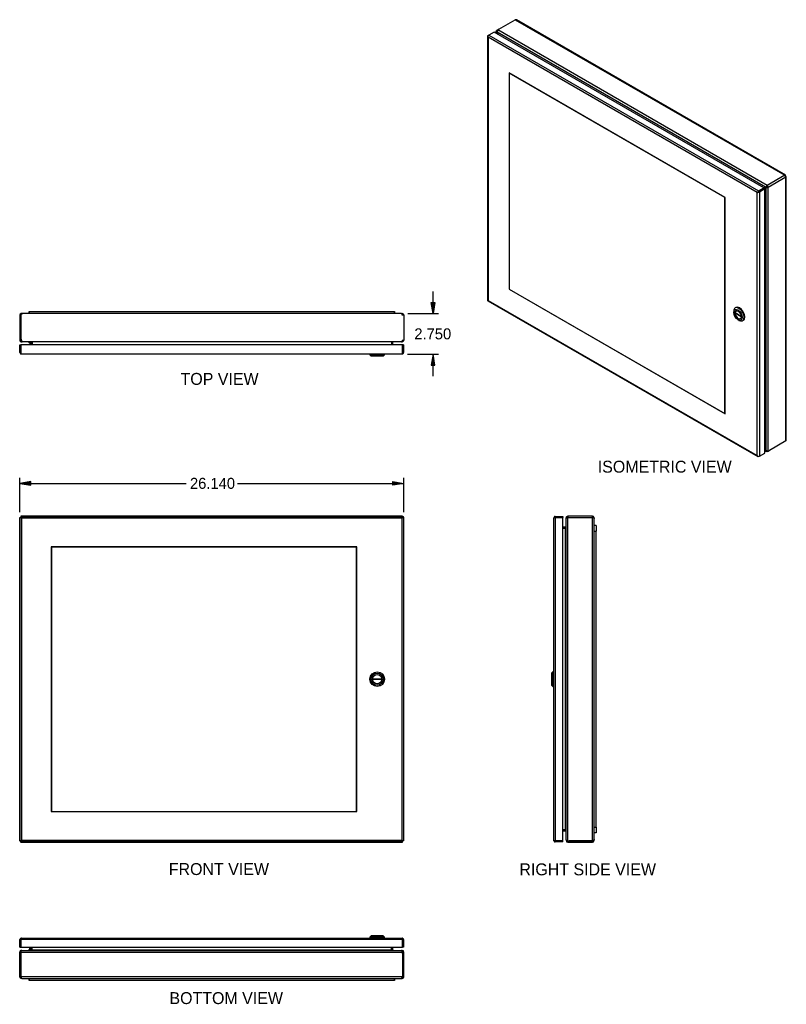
# Model space of a CAD drawing. Extents: x 83 to 187, y -13 to 54.
# Tile 2 of 2: x 135 to 187, y -13 to 54. Entities that reach past the tile are written whole.
import ezdxf
from ezdxf.enums import TextEntityAlignment as Align

# ---------------------------------------------------------------- set-up
doc = ezdxf.new("R2010")
doc.units = 0
doc.header["$MEASUREMENT"] = 0
doc.layers.get('0').update_dxf_attribs({"linetype": 'CONTINUOUS'})
for name, color, linetype in [('DEFAULT', 7, 'CONTINUOUS'), ('DV1_0', 7, 'CONTINUOUS'), ('DV2_0', 7, 'CONTINUOUS'), ('DV7_0', 7, 'CONTINUOUS')]:
    doc.layers.add(name, color=color, linetype=linetype)
doc.styles.add('SEANS_TTF', font='txt')

msp = doc.modelspace()

# ---------------------------------------------------------------- hatches: boundary and pattern name
at = {"linetype": 'Continuous'}
for points in [[(163.152, 34.409), (163.027, 33.659), (162.902, 34.409)], [(163.152, 30.159), (163.027, 30.909), (162.902, 30.159)], [(135.65, 22.23), (134.9, 22.105), (135.65, 21.98)], [(160.29, 22.23), (161.04, 22.105), (160.29, 21.98)]]:
    msp.add_hatch(color=138, dxfattribs=at).paths.add_polyline_path(points)

# ---------------------------------------------------------------- linework, layer by layer
at = {"color": 7, "linetype": 'Continuous'}
for p, q in [((167.496, 53.025), (168.615, 53.671)), ((168.615, 53.671), (186.96, 43.079)), ((187.014, 43.084), (168.701, 53.658)), ((185.763, 42.388), (167.432, 52.972)), ((167.434, 52.989), (167.443, 52.984)), ((166.74, 52.55), (166.74, 34.575)), ((166.76, 52.542), (166.741, 52.54)), ((166.771, 52.594), (166.822, 52.624)), ((166.771, 52.477), (166.771, 52.477)), ((185.081, 41.906), (166.771, 52.477)), ((166.771, 52.477), (166.771, 34.56)), ((166.771, 52.477), (166.771, 52.477)), ((166.771, 52.477), (166.771, 52.477)), ((166.771, 52.477), (166.771, 52.477)), ((166.771, 52.477), (166.771, 52.477)), ((167.188, 52.835), (166.822, 52.624)), ((166.822, 52.624), (185.182, 42.024)), ((185.548, 42.235), (167.188, 52.835)), ((167.391, 52.907), (167.356, 52.928)), ((167.394, 52.818), (167.356, 52.796)), ((167.356, 52.796), (167.356, 52.738)), ((167.37, 52.773), (167.406, 52.794)), ((167.37, 52.773), (167.407, 52.708)), ((185.659, 42.272), (167.394, 52.818)), ((167.481, 52.666), (167.406, 52.794)), ((182.905, 41.569), (168.204, 50.056)), ((168.204, 50.056), (168.204, 35.326)), ((168.233, 50.04), (168.219, 50.031)), ((182.891, 41.56), (168.219, 50.031)), ((168.219, 50.031), (168.219, 35.335)), ((186.96, 43.079), (185.763, 42.388)), ((187.036, 42.947), (185.84, 42.256)), ((186.994, 43.051), (187.013, 43.085)), ((186.994, 43.049), (187.003, 43.054)), ((187.028, 42.992), (187.036, 42.997)), ((187.028, 42.99), (187.044, 42.99)), ((187.036, 24.989), (187.036, 42.947)), ((187.044, 42.99), (187.068, 42.99)), ((187.068, 25.07), (187.068, 42.991)), ((185.182, 42.024), (185.548, 42.235)), ((185.697, 42.293), (185.548, 42.207)), ((185.647, 42.264), (185.548, 42.207)), ((185.548, 42.235), (185.548, 42.176)), ((185.647, 42.264), (185.697, 42.293)), ((185.698, 42.295), (185.659, 42.273)), ((185.698, 42.295), (185.659, 42.272)), ((185.659, 42.272), (185.659, 42.273)), ((185.673, 42.218), (185.724, 42.248)), ((185.725, 42.247), (185.687, 42.224)), ((185.725, 42.246), (185.687, 42.224)), ((185.744, 42.309), (185.706, 42.326)), ((185.761, 42.279), (185.757, 42.238)), ((185.763, 42.33), (185.763, 42.388)), ((185.789, 42.286), (185.84, 42.256)), ((185.84, 24.314), (185.84, 42.256)), ((182.905, 41.569), (182.891, 41.56)), ((182.905, 26.838), (182.905, 41.569)), ((185.081, 41.906), (185.081, 41.906)), ((185.081, 23.99), (185.081, 41.906)), ((185.081, 41.906), (185.081, 41.906)), ((185.081, 41.906), (185.081, 41.906)), ((185.081, 41.906), (185.081, 41.906)), ((185.147, 41.944), (185.09, 41.912)), ((185.09, 41.911), (185.147, 41.944)), ((185.147, 41.944), (185.12, 41.951)), ((185.147, 41.944), (185.139, 41.918)), ((185.182, 41.965), (185.147, 41.944)), ((185.147, 41.944), (185.182, 41.965)), ((185.182, 41.965), (185.548, 42.176)), ((185.548, 42.176), (185.182, 41.965)), ((185.182, 41.965), (185.182, 41.965)), ((185.182, 41.965), (185.182, 41.965)), ((185.182, 41.965), (185.182, 41.965)), ((185.182, 41.965), (185.182, 41.965)), ((185.599, 42.146), (185.233, 41.935)), ((185.233, 41.935), (185.233, 23.96)), ((185.599, 42.146), (185.548, 42.176)), ((185.574, 42.161), (185.673, 42.218)), ((185.599, 24.171), (185.599, 42.146)), ((185.687, 42.224), (185.687, 42.224)), ((185.687, 24.358), (185.687, 42.224)), ((182.891, 26.863), (182.891, 41.56)), ((168.219, 35.334), (168.204, 35.326)), ((168.204, 35.326), (182.905, 26.838)), ((168.219, 35.335), (182.891, 26.863)), ((166.768, 34.526), (185.128, 23.926)), ((166.771, 34.56), (166.771, 34.56)), ((166.771, 34.56), (185.081, 23.99)), ((166.771, 34.56), (166.771, 34.56)), ((166.771, 34.56), (166.771, 34.56)), ((166.771, 34.56), (166.771, 34.56)), ((134.9, 33.551), (134.972, 33.551)), ((134.9, 33.551), (134.9, 31.969)), ((134.972, 33.551), (134.988, 33.551)), ((134.972, 33.551), (134.972, 31.969)), ((134.988, 31.969), (134.988, 33.551)), ((135.079, 33.659), (135.008, 33.659)), ((135.008, 33.587), (135.008, 33.659)), ((160.885, 33.659), (135.079, 33.659)), ((135.54, 33.809), (160.4, 33.809)), ((135.54, 33.809), (135.54, 33.659)), ((135.54, 33.809), (135.54, 33.809)), ((135.54, 33.659), (135.54, 33.809)), ((160.4, 33.809), (160.4, 33.659)), ((160.4, 33.809), (160.4, 33.809)), ((160.4, 33.659), (160.4, 33.809)), ((160.885, 33.659), (160.932, 33.659)), ((160.932, 33.626), (160.932, 33.659)), ((160.932, 33.551), (160.932, 33.626)), ((161.04, 33.551), (160.932, 33.551)), ((160.958, 33.576), (161.009, 33.626)), ((161.04, 33.551), (161.04, 31.858)), ((183.491, 33.817), (183.491, 33.743)), ((183.582, 33.739), (183.998, 33.499)), ((183.625, 33.715), (183.582, 33.69)), ((184.002, 33.448), (183.582, 33.69)), ((183.637, 34.07), (183.595, 34.045)), ((183.781, 33.241), (183.845, 33.204)), ((184.095, 33.179), (184.137, 33.204)), ((134.9, 31.969), (134.9, 31.858)), ((134.95, 31.858), (134.9, 31.858)), ((134.915, 31.534), (134.987, 31.534)), ((134.915, 31.017), (134.915, 31.534)), ((134.972, 31.858), (134.95, 31.858)), ((134.972, 31.969), (134.972, 31.858)), ((135.008, 31.858), (134.972, 31.858)), ((134.987, 31.017), (134.987, 31.534)), ((160.952, 31.534), (134.988, 31.534)), ((134.988, 31.534), (134.988, 31.017)), ((135.008, 31.858), (135.008, 31.832)), ((135.008, 31.832), (135.008, 31.823)), ((135.008, 31.823), (135.008, 31.751)), ((135.008, 31.823), (135.017, 31.823)), ((135.008, 31.751), (135.027, 31.751)), ((135.027, 31.751), (135.061, 31.751)), ((160.893, 31.751), (135.061, 31.751)), ((135.525, 31.694), (135.525, 31.751)), ((135.525, 31.694), (135.572, 31.694)), ((135.593, 31.673), (135.593, 31.534)), ((135.648, 31.726), (135.701, 31.744)), ((135.65, 31.715), (135.65, 31.534)), ((135.722, 31.715), (135.722, 31.534)), ((135.724, 31.734), (135.724, 31.715)), ((135.724, 31.715), (135.724, 31.534)), ((135.738, 31.715), (135.738, 31.726)), ((135.738, 31.715), (135.738, 31.534)), ((160.216, 31.726), (160.216, 31.715)), ((160.216, 31.715), (160.216, 31.534)), ((160.29, 31.715), (160.218, 31.715)), ((160.218, 31.534), (160.218, 31.715)), ((160.292, 31.726), (160.246, 31.741)), ((160.29, 31.534), (160.29, 31.715)), ((160.893, 31.751), (160.893, 31.751)), ((160.893, 31.751), (160.912, 31.751)), ((160.912, 31.751), (160.912, 31.758)), ((160.912, 31.751), (160.932, 31.751)), ((160.932, 31.858), (160.932, 31.778)), ((160.932, 31.858), (161.04, 31.858)), ((160.932, 31.823), (160.932, 31.751)), ((160.932, 31.823), (160.932, 31.823)), ((160.932, 31.778), (160.932, 31.751)), ((160.932, 31.751), (160.932, 31.751)), ((160.952, 31.017), (160.952, 31.534)), ((161.024, 31.534), (160.952, 31.534)), ((160.952, 31.534), (160.952, 31.017)), ((160.956, 31.832), (161.004, 31.778)), ((161.024, 31.534), (161.024, 31.017)), ((134.987, 30.966), (134.961, 30.929)), ((134.987, 31.017), (134.987, 31.017)), ((134.987, 31.017), (134.987, 30.966)), ((134.988, 31.017), (134.988, 30.929)), ((160.916, 30.909), (135.023, 30.909)), ((135.023, 30.909), (135.023, 30.909)), ((135.023, 30.909), (135.023, 30.909)), ((135.023, 30.909), (135.023, 30.909)), ((158.728, 30.909), (158.728, 30.849)), ((158.728, 30.849), (158.818, 30.759)), ((159.728, 30.849), (158.728, 30.849)), ((159.638, 30.759), (159.728, 30.849)), ((159.728, 30.849), (159.728, 30.909)), ((160.917, 30.909), (160.916, 30.909)), ((160.917, 30.909), (160.917, 30.909)), ((160.917, 30.909), (160.917, 30.909)), ((160.953, 31.017), (160.952, 31.017)), ((160.952, 31.017), (160.952, 30.929)), ((160.953, 30.966), (160.953, 31.017)), ((160.953, 30.966), (160.979, 30.929)), ((159.638, 30.759), (158.818, 30.759)), ((182.905, 26.872), (182.891, 26.863)), ((187.036, 24.989), (185.918, 24.343)), ((185.233, 23.96), (185.599, 24.171)), ((185.673, 24.381), (185.599, 24.509)), ((185.599, 24.424), (185.636, 24.359)), ((185.599, 24.365), (185.649, 24.336)), ((185.599, 24.329), (185.694, 24.274)), ((185.636, 24.359), (185.673, 24.381)), ((185.684, 24.357), (185.649, 24.336)), ((185.687, 24.358), (185.684, 24.357)), ((185.763, 24.311), (185.763, 24.27)), ((185.855, 24.307), (185.855, 24.317)), ((185.081, 23.99), (185.081, 23.989)), ((185.081, 23.989), (185.081, 23.99)), ((185.081, 23.99), (185.081, 23.99)), ((185.081, 23.99), (185.081, 23.989)), ((185.081, 23.989), (185.081, 23.989)), ((185.131, 23.948), (185.12, 23.932)), ((185.233, 23.96), (185.182, 23.931)), ((134.9, 19.778), (134.915, 19.778)), ((134.9, 19.778), (134.9, 19.758)), ((134.915, 19.758), (134.9, 19.758)), ((134.915, -2.236), (134.915, 19.779)), ((134.915, 19.779), (134.961, 19.779)), ((134.987, 19.779), (134.961, 19.779)), ((134.988, 19.867), (134.988, 19.851)), ((135.008, 19.867), (134.988, 19.867)), ((134.988, 19.851), (160.952, 19.851)), ((134.988, 19.851), (134.988, 19.806)), ((134.988, 19.779), (134.988, 19.806)), ((135.016, 19.751), (134.988, 19.779)), ((160.932, 19.867), (135.008, 19.867)), ((135.008, 19.851), (135.008, 19.867)), ((135.023, 19.743), (135.023, 19.743)), ((135.023, 19.743), (135.023, 19.743)), ((160.916, 19.743), (135.023, 19.743)), ((135.023, 19.743), (135.023, -2.2)), ((135.023, 19.743), (135.023, 19.743)), ((135.023, 19.743), (135.023, 19.743)), ((160.917, 19.743), (160.916, 19.743)), ((160.916, -2.2), (160.916, 19.743)), ((160.916, 19.743), (160.917, 19.743)), ((160.916, 19.743), (160.916, 19.743)), ((160.917, 19.743), (160.917, 19.743)), ((160.924, 19.751), (160.953, 19.779)), ((160.932, 19.867), (160.932, 19.851)), ((160.952, 19.851), (160.952, 19.806)), ((160.952, 19.779), (160.952, 19.806)), ((160.953, 19.779), (160.979, 19.779)), ((161.024, 19.779), (160.979, 19.779)), ((161.024, 19.779), (161.024, -2.236)), ((161.04, 19.759), (161.024, 19.759)), ((161.04, -2.215), (161.04, 19.759)), ((171.24, 19.743), (171.24, 19.743)), ((171.24, -2.2), (171.24, 19.743)), ((171.24, 19.743), (171.24, 19.743)), ((171.24, 19.743), (171.24, 19.743)), ((171.297, 19.779), (171.26, 19.806)), ((171.348, 19.779), (171.26, 19.779)), ((171.348, 19.779), (171.297, 19.779)), ((171.348, 19.851), (171.865, 19.851)), ((171.348, 19.779), (171.348, -2.236)), ((171.348, 19.779), (171.865, 19.779)), ((171.348, 19.779), (171.348, 19.779)), ((171.865, 19.779), (171.348, 19.779)), ((171.865, 19.851), (171.865, 19.779)), ((171.865, -2.236), (171.865, 19.779)), ((172.154, 19.759), (172.082, 19.759)), ((172.109, 19.759), (172.082, 19.759)), ((172.082, 19.759), (172.082, 19.759)), ((172.082, 19.759), (172.082, 19.739)), ((172.082, 19.739), (172.082, 19.72)), ((172.082, 19.739), (172.089, 19.739)), ((172.082, -2.162), (172.082, 19.72)), ((172.082, 19.72), (172.082, 19.72)), ((172.163, 19.783), (172.109, 19.831)), ((172.19, 19.759), (172.109, 19.759)), ((172.19, 19.867), (172.19, 19.759)), ((173.882, 19.867), (172.19, 19.867)), ((172.19, -2.215), (172.19, 19.759)), ((173.882, 19.759), (172.19, 19.759)), ((173.882, 19.759), (173.882, 19.867)), ((173.957, 19.759), (173.882, 19.759)), ((173.882, -2.235), (173.882, 19.759)), ((173.907, 19.784), (173.957, 19.836)), ((173.957, 19.759), (173.99, 19.759)), ((173.99, 19.759), (173.99, 19.711)), ((173.99, -2.144), (173.99, 19.711)), ((172.046, 19.117), (171.865, 19.117)), ((172.046, 19.045), (171.865, 19.045)), ((171.865, 19.043), (172.046, 19.044)), ((172.046, -1.485), (172.046, 19.044)), ((172.057, 19.044), (172.046, 19.044)), ((172.057, 19.118), (172.073, 19.074)), ((174.14, 19.226), (173.99, 19.226)), ((173.99, 18.851), (174.14, 18.851)), ((174.14, 19.226), (174.14, 18.851)), ((174.14, -1.309), (174.14, 18.851)), ((157.84, 17.792), (137.05, 17.792)), ((137.05, 17.792), (137.05, -0.249)), ((137.07, 17.771), (137.07, -0.229)), ((157.82, 17.771), (137.07, 17.771)), ((157.82, -0.229), (157.82, 17.771)), ((157.84, -0.249), (157.84, 17.792)), ((158.918, 8.801), (159.539, 8.801)), ((159.539, 8.741), (158.918, 8.741)), ((171.18, 9.271), (171.09, 9.181)), ((171.09, 9.181), (171.09, 8.361)), ((171.18, 9.271), (171.18, 8.271)), ((171.24, 9.271), (171.18, 9.271)), ((171.09, 8.361), (171.18, 8.271)), ((171.18, 8.271), (171.24, 8.271)), ((137.05, -0.249), (157.84, -0.249)), ((137.07, -0.229), (157.82, -0.229)), ((173.99, -1.309), (174.14, -1.309)), ((174.14, -1.309), (174.14, -1.684)), ((172.046, -1.485), (171.865, -1.485)), ((171.865, -1.5), (172.046, -1.501)), ((172.046, -1.502), (171.865, -1.502)), ((172.046, -1.574), (171.865, -1.574)), ((172.046, -1.485), (172.046, -1.501)), ((172.046, -1.485), (172.057, -1.485)), ((172.066, -1.501), (172.046, -1.501)), ((172.057, -1.576), (172.075, -1.522)), ((174.14, -1.684), (173.99, -1.684)), ((134.9, -2.216), (134.915, -2.216)), ((134.915, -2.236), (134.961, -2.236)), ((134.987, -2.236), (134.961, -2.236)), ((135.016, -2.208), (134.987, -2.236)), ((134.988, -2.236), (134.988, -2.263)), ((134.988, -2.308), (134.988, -2.263)), ((160.952, -2.308), (134.988, -2.308)), ((135.008, -2.324), (135.008, -2.308)), ((135.008, -2.324), (160.932, -2.324)), ((135.023, -2.2), (135.023, -2.2)), ((135.023, -2.2), (160.916, -2.2)), ((135.023, -2.2), (135.023, -2.2)), ((135.023, -2.2), (135.023, -2.2)), ((135.023, -2.2), (135.023, -2.2)), ((160.917, -2.2), (160.916, -2.2)), ((160.916, -2.2), (160.916, -2.2)), ((160.916, -2.2), (160.917, -2.2)), ((160.917, -2.2), (160.917, -2.2)), ((160.924, -2.208), (160.952, -2.236)), ((160.932, -2.308), (160.932, -2.324)), ((160.932, -2.324), (160.952, -2.324)), ((160.952, -2.236), (160.952, -2.263)), ((160.952, -2.308), (160.952, -2.263)), ((160.952, -2.324), (160.952, -2.308)), ((160.953, -2.236), (160.979, -2.236)), ((161.024, -2.236), (160.979, -2.236)), ((161.024, -2.215), (161.04, -2.215)), ((161.04, -2.235), (161.024, -2.235)), ((161.04, -2.235), (161.04, -2.215)), ((171.24, -2.2), (171.24, -2.2)), ((171.24, -2.2), (171.24, -2.2)), ((171.24, -2.2), (171.24, -2.2)), ((171.348, -2.236), (171.26, -2.236)), ((171.297, -2.236), (171.26, -2.263)), ((171.297, -2.236), (171.348, -2.236)), ((171.348, -2.236), (171.865, -2.236)), ((171.348, -2.236), (171.348, -2.236)), ((171.865, -2.236), (171.348, -2.236)), ((171.865, -2.308), (171.348, -2.308)), ((171.865, -2.308), (171.865, -2.236)), ((172.082, -2.162), (172.082, -2.196)), ((172.082, -2.196), (172.082, -2.216)), ((172.082, -2.196), (172.119, -2.196)), ((172.132, -2.216), (172.082, -2.216)), ((172.154, -2.216), (172.132, -2.216)), ((172.154, -2.207), (172.154, -2.216)), ((172.163, -2.216), (172.154, -2.216)), ((172.19, -2.216), (172.163, -2.216)), ((172.19, -2.252), (172.19, -2.216)), ((172.19, -2.216), (172.19, -2.216)), ((172.19, -2.252), (172.3, -2.252)), ((172.19, -2.252), (172.19, -2.274)), ((172.19, -2.274), (172.19, -2.324)), ((172.19, -2.324), (172.3, -2.324)), ((173.882, -2.235), (172.3, -2.235)), ((172.3, -2.324), (172.3, -2.252)), ((172.3, -2.252), (173.882, -2.252)), ((172.3, -2.324), (173.882, -2.324)), ((173.882, -2.236), (173.882, -2.252)), ((173.882, -2.324), (173.882, -2.252)), ((173.918, -2.216), (173.99, -2.216)), ((173.99, -2.216), (173.99, -2.144)), ((158.818, -8.704), (158.728, -8.794)), ((159.638, -8.704), (158.818, -8.704)), ((159.728, -8.794), (159.638, -8.704)), ((134.915, -9.479), (134.915, -8.962)), ((134.987, -8.911), (134.961, -8.874)), ((134.987, -8.911), (134.987, -8.962)), ((134.987, -8.962), (134.987, -8.962)), ((134.987, -9.479), (134.987, -8.962)), ((134.988, -8.962), (134.988, -8.874)), ((160.952, -8.962), (134.988, -8.962)), ((134.988, -8.962), (134.988, -9.479)), ((135.023, -8.854), (135.023, -8.854)), ((135.023, -8.854), (160.916, -8.854)), ((135.023, -8.854), (135.023, -8.854)), ((135.023, -8.854), (135.023, -8.854)), ((158.728, -8.794), (158.728, -8.854)), ((159.728, -8.794), (158.728, -8.794)), ((159.728, -8.854), (159.728, -8.794)), ((160.916, -8.854), (160.917, -8.854)), ((160.917, -8.854), (160.917, -8.854)), ((160.917, -8.854), (160.917, -8.854)), ((160.952, -8.962), (160.952, -8.874)), ((160.952, -8.962), (160.952, -9.479)), ((160.953, -8.962), (160.952, -8.962)), ((160.952, -9.479), (160.952, -8.962)), ((160.953, -8.911), (160.979, -8.874)), ((160.953, -8.962), (160.953, -8.911)), ((161.024, -8.962), (161.024, -9.479)), ((135.008, -9.804), (134.9, -9.804)), ((134.9, -11.496), (134.9, -9.804)), ((134.915, -9.479), (134.987, -9.479)), ((134.984, -9.777), (134.936, -9.723)), ((134.988, -9.479), (160.952, -9.479)), ((135.027, -9.696), (135.008, -9.696)), ((135.008, -9.724), (135.008, -9.696)), ((135.008, -9.696), (135.008, -9.696)), ((135.008, -9.768), (135.008, -9.696)), ((135.008, -9.804), (135.008, -9.724)), ((135.008, -9.768), (135.008, -9.768)), ((135.008, -9.804), (160.932, -9.804)), ((135.008, -11.496), (135.008, -9.804)), ((135.047, -9.696), (135.027, -9.696)), ((135.027, -9.696), (135.027, -9.703)), ((135.047, -9.696), (135.047, -9.696)), ((135.525, -9.639), (135.572, -9.639)), ((135.525, -9.639), (135.525, -9.696)), ((135.593, -9.618), (135.593, -9.479)), ((135.648, -9.671), (135.693, -9.687)), ((135.65, -9.479), (135.65, -9.66)), ((135.65, -9.66), (135.722, -9.66)), ((135.722, -9.479), (135.722, -9.66)), ((135.724, -9.66), (135.724, -9.479)), ((135.724, -9.66), (160.202, -9.66)), ((135.724, -9.672), (135.724, -9.66)), ((160.202, -9.66), (160.202, -9.479)), ((160.202, -9.66), (160.202, -9.671)), ((160.216, -9.66), (160.202, -9.66)), ((160.216, -9.66), (160.216, -9.479)), ((160.216, -9.68), (160.216, -9.66)), ((160.218, -9.66), (160.218, -9.479)), ((160.292, -9.671), (160.239, -9.689)), ((160.29, -9.66), (160.29, -9.479)), ((160.912, -9.696), (160.878, -9.696)), ((160.912, -9.696), (160.912, -9.733)), ((160.932, -9.696), (160.912, -9.696)), ((160.932, -9.768), (160.923, -9.768)), ((160.932, -9.768), (160.932, -9.696)), ((160.932, -9.777), (160.932, -9.768)), ((160.932, -9.804), (160.932, -9.777)), ((160.932, -9.805), (160.932, -9.804)), ((160.932, -9.804), (160.968, -9.804)), ((161.024, -9.479), (160.952, -9.479)), ((160.952, -9.914), (160.952, -11.496)), ((160.968, -9.914), (160.968, -9.804)), ((160.968, -9.804), (160.99, -9.804)), ((160.968, -11.496), (160.968, -9.914)), ((161.04, -9.914), (160.968, -9.914)), ((160.99, -9.804), (161.04, -9.804)), ((161.04, -9.914), (161.04, -9.804)), ((161.04, -11.496), (161.04, -9.914)), ((134.9, -11.496), (135.008, -11.496)), ((134.982, -11.521), (134.93, -11.571)), ((160.952, -11.496), (135.008, -11.496)), ((135.008, -11.496), (135.008, -11.571)), ((135.008, -11.571), (135.008, -11.604)), ((135.055, -11.604), (135.008, -11.604)), ((135.055, -11.604), (160.861, -11.604)), ((135.54, -11.754), (135.54, -11.604)), ((135.54, -11.604), (135.54, -11.754)), ((160.4, -11.754), (135.54, -11.754)), ((135.54, -11.754), (135.54, -11.754)), ((160.4, -11.754), (160.4, -11.604)), ((160.4, -11.604), (160.4, -11.754)), ((160.4, -11.754), (160.4, -11.754)), ((160.861, -11.604), (160.932, -11.604)), ((160.932, -11.532), (160.932, -11.604)), ((160.968, -11.496), (160.952, -11.496)), ((161.04, -11.496), (160.968, -11.496))]:
    msp.add_line(p, q, dxfattribs=at)
for radius in [0.5, 0.41, 0.312]:
    msp.add_circle((159.228, 8.771), radius, dxfattribs=at)
for centre, radius, start, end in [((168.64, 53.553), 0.121, 60, 102.24268), ((167.544, 52.862), 0.156, 135.42382, 196.41776), ((166.871, 52.563), 0.132, 190.15261, 220.71537), ((166.961, 52.543), 0.201, 177.8102, 199.21468), ((185.836, 42.164), 0.207, 128.69066, 148.47975), ((185.683, 42.432), 0.207, 271.24427, 290.96136), ((185.743, 42.216), 0.0905, 102.0239, 120.05875), ((185.957, 41.208), 1.121, 100.94684, 102.12934), ((185.681, 42.325), 0.0903, 299.68357, 317.70316), ((185.288, 42.684), 0.622, 317.39729, 319.50711), ((185.256, 41.79), 0.21, 130.3254, 146.59357), ((185.068, 42.116), 0.21, 273.40643, 289.6746), ((135.008, 33.551), 0.108, 90, 180), ((135.008, 33.551), 0.036, 90, 180), ((160.932, 33.551), 0.108, 44.22131, 90), ((160.932, 33.55), 0.0364, 44.46947, 89.75184), ((160.932, 33.551), 0.036, 0, 44.22138), ((160.932, 33.551), 0.108, 0, 44.22138), ((135.008, 31.858), 0.108, 180, 270), ((135.008, 31.858), 0.036, 180, 270), ((135.3, 31.969), 0.312, 180, 200.653), ((135.049, 31.92), 0.0973, 244.88275, 249.23089), ((135.572, 31.673), 0.078, 0, 90), ((135.572, 31.673), 0.021, 0, 90), ((135.614, 31.715), 0.036, 18.60339, 90), ((135.614, 31.715), 0.036, 0, 18.60339), ((135.658, 31.61), 0.141, 55.55386, 86.93152), ((135.614, 31.715), 0.108, 0, 11.86819), ((135.644, 31.61), 0.14, 55.65886, 57.46836), ((160.295, 31.61), 0.14, 93.03044, 124.34114), ((160.326, 31.715), 0.108, 172.57821, 180), ((160.326, 31.715), 0.036, 161.39661, 180), ((160.326, 31.715), 0.036, 90, 161.39661), ((160.932, 31.859), 0.0363, 270.30213, 311.33488), ((160.932, 31.858), 0.108, 270.11673, 311.5216), ((160.932, 31.858), 0.036, 311.51946, 360), ((160.932, 31.858), 0.108, 311.51946, 360), ((135.023, 31.017), 0.108, 180, 234.47348), ((135.023, 31.017), 0.108, 234.47348, 269.78246), ((135.023, 31.017), 0.036, 180, 183.79021), ((135.023, 31.017), 0.108, 269.89915, 270), ((160.916, 31.017), 0.108, 270, 270.10085), ((160.916, 31.017), 0.108, 270.21754, 305.52652), ((160.916, 31.017), 0.036, 356.20979, 360), ((160.916, 31.017), 0.108, 305.52652, 360), ((186.947, 25.07), 0.121, 317.75732, 360), ((185.8, 24.466), 0.157, 223.66139, 284.49703), ((185.233, 24.12), 0.201, 220.78532, 242.1898), ((185.205, 24.033), 0.132, 199.28463, 229.84739), ((135.404, 20.482), 0.831, 237.7263, 242.68049), ((134.285, 19.362), 0.831, 27.31951, 32.2737), ((161.655, 19.362), 0.831, 147.7263, 152.68049), ((160.535, 20.482), 0.831, 297.31951, 302.2737), ((160.932, 19.759), 0.108, 0, 90), ((160.932, 19.759), 0.036, 34.37441, 55.62559), ((171.348, 19.743), 0.108, 144.47348, 179.78246), ((171.348, 19.743), 0.108, 179.89915, 180), ((171.348, 19.743), 0.108, 90, 144.47348), ((171.348, 19.743), 0.036, 90, 93.79021), ((172.19, 19.759), 0.108, 138.15434, 179.60326), ((172.19, 19.759), 0.108, 90, 138.15618), ((172.19, 19.759), 0.036, 138.15418, 179.60338), ((172.19, 19.759), 0.036, 90, 138.15615), ((173.882, 19.759), 0.108, 45.77862, 90), ((173.882, 19.759), 0.036, 45.77862, 90), ((173.881, 19.758), 0.0364, 0.24819, 45.53044), ((173.882, 19.759), 0.108, 0, 45.77862), ((172.046, 19.153), 0.036, 270, 289.00077), ((172.046, 19.153), 0.108, 270, 276.94057), ((172.046, 19.153), 0.036, 289.00087, 360), ((171.94, 19.124), 0.142, 325.66966, 356.81571), ((159.228, 8.771), 0.312, 174.48878, 185.51122), ((159.228, 8.771), 0.312, 354.48878, 5.51122), ((172.046, -1.61), 0.108, 78.13181, 90), ((172.046, -1.61), 0.036, 71.39661, 90), ((171.94, -1.566), 0.142, 3.18429, 34.33034), ((171.94, -1.581), 0.142, 33.06542, 34.33034), ((172.046, -1.61), 0.036, 0.00011, 71.3965), ((135.008, -2.216), 0.108, 180, 270), ((135.404, -2.939), 0.831, 117.31951, 122.2737), ((135.008, -2.216), 0.036, 214.37441, 235.62559), ((134.285, -1.819), 0.831, 327.7263, 332.68049), ((160.535, -2.939), 0.831, 57.7263, 62.68049), ((161.655, -1.819), 0.831, 207.31951, 212.2737), ((171.348, -2.2), 0.108, 180, 180.10085), ((171.348, -2.2), 0.108, 180.21754, 215.52652), ((171.348, -2.2), 0.108, 215.52652, 270), ((171.348, -2.2), 0.036, 266.20979, 270), ((172.19, -2.216), 0.108, 180, 270), ((172.19, -2.216), 0.036, 180, 270), ((172.25, -2.175), 0.0961, 200.66048, 205.08947), ((172.3, -1.923), 0.312, 249.347, 270), ((173.882, -2.216), 0.036, 270, 360), ((173.882, -2.216), 0.108, 270, 360), ((135.023, -8.962), 0.108, 125.52652, 180), ((135.023, -8.962), 0.108, 90.21754, 125.52652), ((135.023, -8.962), 0.036, 176.20979, 180), ((135.023, -8.962), 0.108, 90, 90.10085), ((160.916, -8.962), 0.108, 89.89915, 90), ((160.916, -8.962), 0.108, 54.47348, 89.78246), ((160.916, -8.962), 0.036, 0, 3.79021), ((160.916, -8.962), 0.108, 0, 54.47348), ((135.008, -9.804), 0.108, 131.51946, 180), ((135.008, -9.804), 0.108, 90.11673, 131.5216), ((135.008, -9.804), 0.036, 131.51946, 180), ((135.008, -9.804), 0.0363, 90.30213, 131.33488), ((135.572, -9.618), 0.021, 270, 360), ((135.572, -9.618), 0.078, 270, 360), ((135.614, -9.66), 0.036, 270, 341.39661), ((135.614, -9.66), 0.036, 341.39661, 360), ((135.644, -9.556), 0.14, 273.03044, 304.34114), ((135.614, -9.66), 0.108, 352.57821, 360), ((160.282, -9.555), 0.141, 235.55386, 266.93152), ((160.295, -9.556), 0.14, 235.65886, 237.46836), ((160.326, -9.66), 0.108, 180, 191.86819), ((160.326, -9.66), 0.036, 180, 198.60339), ((160.326, -9.66), 0.036, 198.60339, 270), ((160.891, -9.865), 0.0973, 64.88275, 69.23089), ((160.932, -9.804), 0.108, 0, 90), ((160.932, -9.804), 0.036, 0, 90), ((160.64, -9.914), 0.312, 0, 20.653), ((135.008, -11.496), 0.108, 180, 224.22138), ((135.008, -11.496), 0.108, 224.22131, 270), ((135.008, -11.496), 0.036, 180, 224.22138), ((135.008, -11.496), 0.0364, 224.46947, 269.75184), ((160.932, -11.496), 0.108, 270, 360), ((160.932, -11.496), 0.036, 270, 360)]:
    msp.add_arc(centre, radius, start, end, dxfattribs=at)
for centre, major_axis, start_param, end_param in [((167.434, 52.734), (0.156, 0.27), 0.785398, 1.145861), ((167.717, 52.898), (-0.312, 0), 5.497787, 5.85825), ((166.848, 52.55), (0.108, 0), 2.356194, 3.306936), ((166.822, 52.536), (0.054, 0.0935), 0.785398, 1.73614), ((167.214, 52.683), (-0.156, 0.27), 4.712389, 4.797583), ((167.562, 52.884), (-0.156, 0.27), 1.485603, 1.570796), ((186.96, 42.991), (0.054, 0.0935), 0.01359, 0.785398), ((186.96, 42.991), (0.054, -0.0935), 0.785398, 2.356194), ((186.96, 42.991), (0.108, 0), 5.497787, 6.269596), ((185.491, 42.534), (-0.156, 0.27), 3.141593, 3.225101), ((185.541, 42.563), (-0.156, 0.27), 3.141593, 3.184636), ((185.763, 42.3), (0.054, 0.0935), 0.785398, 1.625882), ((185.876, 41.975), (-0.156, 0.27), 6.176439, 6.259935), ((185.763, 42.3), (0.018, 0.0312), 0.785398, 1.625881), ((185.763, 42.3), (0.108, 0), 4.651642, 5.497787), ((185.763, 42.3), (0.036, 0), 4.651642, 5.497787), ((185.763, 42.3), (-0.054, 0.0935), 3.926991, 5.497787), ((185.763, 42.3), (-0.018, 0.0312), 3.926991, 5.497787), ((185.182, 41.935), (0.054, 0.0935), 0.785398, 1.73614), ((185.157, 41.979), (0.108, 0), 4.547046, 5.497787), ((185.825, 41.946), (-0.156, 0.27), 6.176439, 6.259935), ((166.848, 34.575), (0.108, 0), 3.141593, 3.306936), ((166.822, 34.619), (0.054, 0.0935), 2.976249, 3.141593), ((183.845, 33.612), (-0.25, 0.433), 0, 0.785398), ((183.802, 33.588), (0.156, -0.271), 3.209527, 6.215251), ((183.802, 33.588), (-0.156, 0.271), 0.689209, 0.881587), ((183.845, 33.612), (-0.25, 0.433), 2.356194, 6.283185), ((183.887, 33.637), (-0.25, 0.433), 3.141593, 6.283185), ((185.48, 24.269), (0.156, -0.27), 1.485603, 1.570796), ((185.829, 24.471), (0.156, -0.27), 4.712389, 4.797583), ((185.635, 24.434), (0.312, 0), 5.137324, 5.497787), ((185.918, 24.598), (-0.156, -0.27), 0.424935, 0.785398), ((185.182, 24.019), (0.054, 0.0935), 2.976249, 3.926991), ((185.157, 24.004), (0.108, 0), 4.547046, 5.497787)]:
    msp.add_ellipse(centre, major_axis=major_axis, ratio=0.57735, start_param=start_param, end_param=end_param, dxfattribs=at)
for major_axis in [(-0.205, 0.355), (0.156, -0.271)]:
    msp.add_ellipse((183.781, 33.576), major_axis=major_axis, ratio=0.57735, dxfattribs=at)
for points, knots in [([(167.356, 52.796), (167.354, 52.797), (167.351, 52.801), (167.347, 52.806), (167.343, 52.811), (167.34, 52.816), (167.337, 52.822), (167.334, 52.828), (167.331, 52.833), (167.329, 52.839), (167.327, 52.845), (167.326, 52.851), (167.325, 52.857), (167.324, 52.866), (167.325, 52.88), (167.33, 52.895), (167.336, 52.906), (167.341, 52.913), (167.348, 52.921), (167.353, 52.925), (167.356, 52.928)], [0, 0, 0, 0, 0.038927, 0.078125, 0.117589, 0.157316, 0.197302, 0.237544, 0.278037, 0.318777, 0.35976, 0.400982, 0.442438, 0.484123, 0.610333, 0.738419, 0.803205, 0.86841, 0.934014, 1, 1, 1, 1]), ([(187.003, 43.054), (187.008, 43.063), (187.012, 43.07), (187.015, 43.081), (187.015, 43.084), (187.013, 43.085), (187.013, 43.085), (187.013, 43.085)], [0, 0, 0, 0, 0.491496, 0.491496, 0.982991, 0.982991, 1, 1, 1, 1]), ([(187.068, 42.99), (187.068, 42.99), (187.068, 42.99), (187.068, 42.992), (187.065, 42.994), (187.054, 42.996), (187.046, 42.997), (187.036, 42.997)], [0, 0, 0, 0, 0.017009, 0.017009, 0.508504, 0.508504, 1, 1, 1, 1]), ([(166.741, 34.565), (166.743, 34.563), (166.747, 34.562), (166.757, 34.56), (166.763, 34.56), (166.771, 34.56)], [0, 0, 0, 0, 0.5, 0.5, 1, 1, 1, 1]), ([(166.76, 34.532), (166.76, 34.534), (166.761, 34.538), (166.764, 34.548), (166.767, 34.554), (166.771, 34.56)], [0, 0, 0, 0, 0.5, 0.5, 1, 1, 1, 1]), ([(134.988, 33.551), (134.996, 33.565), (135.003, 33.579), (135.018, 33.605), (135.026, 33.617), (135.041, 33.637), (135.049, 33.645), (135.064, 33.656), (135.071, 33.659), (135.079, 33.659)], [0, 0, 0, 0, 0.25, 0.25, 0.5, 0.5, 0.75, 0.75, 1, 1, 1, 1]), ([(160.885, 33.659), (160.893, 33.659), (160.9, 33.656), (160.916, 33.645), (160.924, 33.637), (160.932, 33.627), (160.932, 33.626), (160.932, 33.626)], [0, 0, 0, 0, 0.491496, 0.491496, 0.982991, 0.982991, 1, 1, 1, 1]), ([(135.008, 31.858), (135.009, 31.856), (135.009, 31.852), (135.011, 31.845), (135.012, 31.839), (135.014, 31.833), (135.015, 31.826), (135.017, 31.82), (135.018, 31.814), (135.02, 31.809), (135.022, 31.803), (135.024, 31.798), (135.025, 31.793), (135.027, 31.788), (135.029, 31.783), (135.032, 31.776), (135.038, 31.766), (135.044, 31.758), (135.05, 31.753), (135.056, 31.751), (135.06, 31.751), (135.061, 31.751)], [0, 0, 0, 0, 0.037762, 0.075401, 0.112915, 0.150301, 0.187553, 0.22467, 0.261647, 0.298481, 0.335169, 0.371708, 0.408094, 0.444324, 0.480396, 0.516305, 0.6405, 0.762564, 0.842753, 0.921909, 1, 1, 1, 1]), ([(160.893, 31.751), (160.899, 31.751), (160.906, 31.753), (160.919, 31.762), (160.926, 31.769), (160.932, 31.778)], [0, 0, 0, 0, 0.5, 0.5, 1, 1, 1, 1]), ([(134.988, 30.929), (134.993, 30.922), (134.999, 30.917), (135.011, 30.91), (135.017, 30.909), (135.023, 30.909)], [0, 0, 0, 0, 0.5, 0.5, 1, 1, 1, 1]), ([(160.952, 30.929), (160.946, 30.922), (160.94, 30.917), (160.929, 30.91), (160.923, 30.909), (160.917, 30.909)], [0, 0, 0, 0, 0.5, 0.5, 1, 1, 1, 1]), ([(185.763, 24.27), (185.761, 24.27), (185.758, 24.268), (185.752, 24.267), (185.746, 24.265), (185.741, 24.265), (185.735, 24.264), (185.73, 24.264), (185.725, 24.264), (185.719, 24.265), (185.714, 24.266), (185.709, 24.267), (185.705, 24.269), (185.7, 24.271), (185.695, 24.273), (185.687, 24.278), (185.677, 24.286), (185.666, 24.299), (185.659, 24.312), (185.653, 24.324), (185.65, 24.332), (185.649, 24.336)], [0, 0, 0, 0, 0.037762, 0.075401, 0.112915, 0.150301, 0.187553, 0.22467, 0.261647, 0.298481, 0.335169, 0.371708, 0.408094, 0.444324, 0.480396, 0.516305, 0.6405, 0.762564, 0.842753, 0.921909, 1, 1, 1, 1]), ([(134.914, 19.745), (134.912, 19.746), (134.909, 19.748), (134.905, 19.751), (134.902, 19.753), (134.9, 19.756), (134.9, 19.757), (134.9, 19.758)], [0, 0, 0, 0, 0.190577, 0.391048, 0.592814, 0.795817, 1, 1, 1, 1]), ([(135.008, 19.867), (135.009, 19.866), (135.009, 19.866), (135.011, 19.866), (135.012, 19.865), (135.014, 19.863), (135.015, 19.862), (135.017, 19.86), (135.018, 19.857), (135.02, 19.855), (135.021, 19.853), (135.021, 19.852)], [0, 0, 0, 0, 0.116798, 0.233218, 0.349251, 0.464884, 0.580108, 0.694911, 0.809282, 0.923212, 1, 1, 1, 1]), ([(171.26, 19.779), (171.253, 19.773), (171.248, 19.767), (171.241, 19.755), (171.24, 19.749), (171.24, 19.743)], [0, 0, 0, 0, 0.5, 0.5, 1, 1, 1, 1]), ([(172.082, 19.72), (172.082, 19.727), (172.085, 19.734), (172.095, 19.747), (172.101, 19.753), (172.109, 19.759)], [0, 0, 0, 0, 0.542744, 0.542744, 1, 1, 1, 1]), ([(173.957, 19.759), (173.957, 19.758), (173.958, 19.758), (173.968, 19.75), (173.976, 19.742), (173.987, 19.727), (173.99, 19.719), (173.99, 19.711)], [0, 0, 0, 0, 0.017009, 0.017009, 0.508504, 0.508504, 1, 1, 1, 1]), ([(160.932, -2.324), (160.931, -2.324), (160.93, -2.324), (160.929, -2.323), (160.928, -2.322), (160.926, -2.321), (160.925, -2.319), (160.923, -2.317), (160.921, -2.314), (160.92, -2.312), (160.919, -2.31), (160.919, -2.309)], [0, 0, 0, 0, 0.116798, 0.233218, 0.349251, 0.464884, 0.580108, 0.694911, 0.809282, 0.923212, 1, 1, 1, 1]), ([(161.026, -2.202), (161.028, -2.203), (161.031, -2.205), (161.035, -2.208), (161.038, -2.211), (161.04, -2.213), (161.04, -2.215), (161.04, -2.215)], [0, 0, 0, 0, 0.190577, 0.391048, 0.592814, 0.795817, 1, 1, 1, 1]), ([(171.26, -2.236), (171.253, -2.23), (171.248, -2.224), (171.241, -2.212), (171.24, -2.206), (171.24, -2.2)], [0, 0, 0, 0, 0.5, 0.5, 1, 1, 1, 1]), ([(172.082, -2.162), (172.082, -2.163), (172.082, -2.165), (172.082, -2.168), (172.083, -2.17), (172.085, -2.173), (172.086, -2.176), (172.089, -2.178), (172.091, -2.181), (172.094, -2.183), (172.098, -2.186), (172.101, -2.188), (172.106, -2.19), (172.113, -2.194), (172.126, -2.199), (172.142, -2.204), (172.156, -2.208), (172.167, -2.211), (172.178, -2.213), (172.186, -2.215), (172.19, -2.215)], [0, 0, 0, 0, 0.038927, 0.078125, 0.117589, 0.157316, 0.197302, 0.237544, 0.278037, 0.318777, 0.35976, 0.400982, 0.442438, 0.484123, 0.610333, 0.738419, 0.803205, 0.86841, 0.934014, 1, 1, 1, 1]), ([(173.99, -2.144), (173.99, -2.152), (173.987, -2.16), (173.976, -2.175), (173.968, -2.182), (173.948, -2.198), (173.936, -2.205), (173.91, -2.22), (173.896, -2.228), (173.882, -2.235)], [0, 0, 0, 0, 0.25, 0.25, 0.5, 0.5, 0.75, 0.75, 1, 1, 1, 1]), ([(134.988, -8.874), (134.993, -8.868), (134.999, -8.863), (135.011, -8.856), (135.017, -8.854), (135.023, -8.854)], [0, 0, 0, 0, 0.5, 0.5, 1, 1, 1, 1]), ([(160.952, -8.874), (160.946, -8.868), (160.94, -8.863), (160.929, -8.856), (160.923, -8.854), (160.917, -8.854)], [0, 0, 0, 0, 0.5, 0.5, 1, 1, 1, 1]), ([(135.047, -9.696), (135.04, -9.696), (135.034, -9.699), (135.021, -9.708), (135.014, -9.715), (135.008, -9.724)], [0, 0, 0, 0, 0.5, 0.5, 1, 1, 1, 1]), ([(160.932, -9.804), (160.931, -9.802), (160.93, -9.797), (160.929, -9.791), (160.928, -9.784), (160.926, -9.778), (160.925, -9.772), (160.923, -9.766), (160.921, -9.76), (160.92, -9.754), (160.918, -9.749), (160.916, -9.743), (160.915, -9.738), (160.913, -9.733), (160.911, -9.729), (160.907, -9.721), (160.902, -9.711), (160.896, -9.703), (160.889, -9.699), (160.884, -9.696), (160.88, -9.696), (160.878, -9.696)], [0, 0, 0, 0, 0.037762, 0.075401, 0.112915, 0.150301, 0.187553, 0.22467, 0.261647, 0.298481, 0.335169, 0.371708, 0.408094, 0.444324, 0.480396, 0.516305, 0.6405, 0.762564, 0.842753, 0.921909, 1, 1, 1, 1]), ([(135.055, -11.604), (135.047, -11.604), (135.04, -11.601), (135.024, -11.59), (135.016, -11.582), (135.008, -11.572), (135.008, -11.572), (135.008, -11.571)], [0, 0, 0, 0, 0.491496, 0.491496, 0.982991, 0.982991, 1, 1, 1, 1]), ([(160.952, -11.496), (160.944, -11.51), (160.937, -11.524), (160.922, -11.55), (160.914, -11.562), (160.899, -11.582), (160.891, -11.59), (160.876, -11.601), (160.868, -11.604), (160.861, -11.604)], [0, 0, 0, 0, 0.25, 0.25, 0.5, 0.5, 0.75, 0.75, 1, 1, 1, 1])]:
    msp.add_open_spline(points, degree=3, knots=knots, dxfattribs=at)
for points in [[(160.952, 33.551), (160.945, 33.563), (160.939, 33.575), (160.932, 33.587)], [(160.952, 33.551), (160.945, 33.555), (160.939, 33.559), (160.932, 33.563)], [(173.918, 19.759), (173.906, 19.765), (173.894, 19.772), (173.882, 19.778)], [(173.894, 19.759), (173.89, 19.765), (173.886, 19.772), (173.882, 19.778)], [(134.988, -11.496), (134.995, -11.5), (135.001, -11.504), (135.008, -11.508)], [(134.988, -11.496), (134.995, -11.508), (135.001, -11.521), (135.008, -11.532)]]:
    msp.add_open_spline(points, degree=3, dxfattribs=at)
at = {"layer": 'DEFAULT', "color": 7, "linetype": 'Continuous'}
for p, q in [((163.027, 33.659), (163.027, 35.159)), ((161.307, 33.659), (163.402, 33.659)), ((161.291, 30.909), (163.402, 30.909)), ((163.027, 29.409), (163.027, 30.909)), ((134.9, 20.133), (134.9, 22.48)), ((161.04, 20.134), (161.04, 22.48)), ((134.9, 22.105), (146.225, 22.105)), ((149.715, 22.105), (161.04, 22.105))]:
    msp.add_line(p, q, dxfattribs=at)
at = {"layer": 'DEFAULT', "color": 138, "linetype": 'Continuous'}
for points in [[(163.152, 34.409), (163.027, 33.659), (162.902, 34.409), (163.152, 34.409)], [(163.152, 30.159), (163.027, 30.909), (162.902, 30.159), (163.152, 30.159)], [(135.65, 22.23), (134.9, 22.105), (135.65, 21.98), (135.65, 22.23)], [(160.29, 22.23), (161.04, 22.105), (160.29, 21.98), (160.29, 22.23)]]:
    msp.add_lwpolyline(points, close=True, dxfattribs=at)
at = {"layer": 'DV1_0', "color": 7, "linetype": 'Continuous'}
msp.add_line((134.9, 19.758), (134.9, -2.216), dxfattribs=at)
at = {"layer": 'DV2_0', "color": 7, "linetype": 'Continuous'}
msp.add_line((167.324, 52.866), (167.324, 52.756), dxfattribs=at)
at = {"layer": 'DV7_0', "color": 7, "linetype": 'Continuous'}
msp.add_line((135.047, -9.696), (160.878, -9.696), dxfattribs=at)

# ---------------------------------------------------------------- texts
at = {"color": 138, "linetype": 'Continuous', "style": 'SEANS_TTF'}
for s, p in [('TOP VIEW', (145.845, 29.623)), ('ISOMETRIC VIEW', (174.236, 23.645)), ('FRONT VIEW', (145.045, -3.751)), ('RIGHT SIDE VIEW', (168.903, -3.772)), ('BOTTOM VIEW', (145.09, -12.538))]:
    msp.add_text(s, height=0.8125, dxfattribs=at).set_placement(p, align=Align.TOP_LEFT)
at = {"layer": 'DEFAULT', "color": 138, "linetype": 'Continuous', "style": 'SEANS_TTF'}
for s, p in [('2.750', (161.754, 32.659)), ('26.140', (146.487, 22.48))]:
    msp.add_text(s, height=0.75, dxfattribs=at).set_placement(p, align=Align.TOP_LEFT)

doc.saveas('drawing.dxf')
